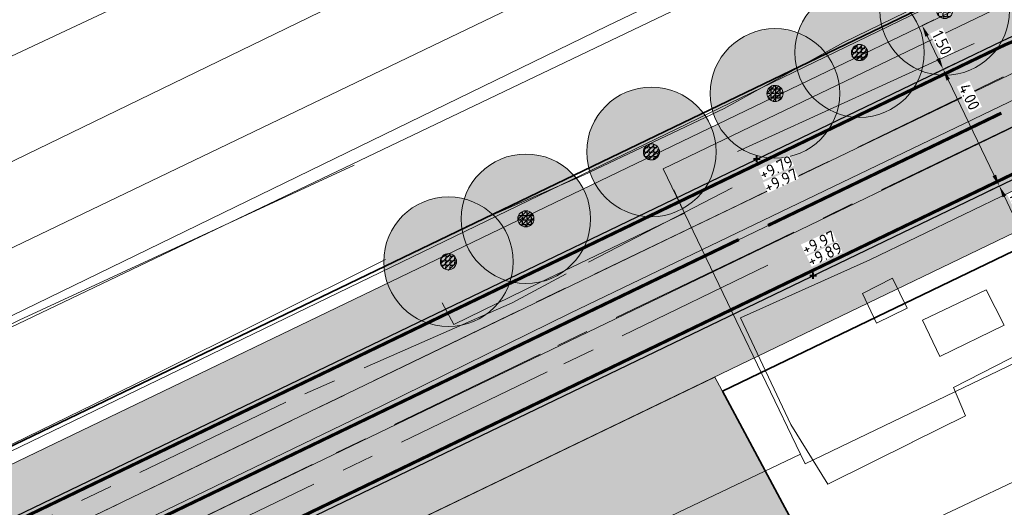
# Model space of a CAD drawing. Header units: metres. Extents: x 163543 to 168130, y 402678 to 405437.
# Tile 107 of 256: x 164569 to 164600, y 403475 to 403490. Entities that reach past the tile are written whole.
import ezdxf

# ---------------------------------------------------------------- set-up
doc = ezdxf.new("R2010")
doc.units = ezdxf.units.M
for name, pattern in [('X-CA190022.004-UO-ALM_Assen$0$AM-AS', [16, 10, -2, 2, -2]), ('X-CA190022.004-UO-DTM inmeting_v0.1$0$AM-AS', [16, 10, -2, 2, -2]), ('X-CA190022.004-UO-DWM_Snelfietsroute$0$1-2', [3, 0, -2, 1]), ('X-CA190022.004-UO-DWM_Snelfietsroute$0$2-1', [6, 2, -1, 2, -1])]:
    doc.linetypes.add(name, pattern=pattern)
doc.layers.get('0').update_dxf_attribs({"lineweight": 25})
for name, color, linetype, lineweight in [('X-CA190022.004-UO-ALM_Assen$0$N-WE-AM-AS_WEG-G', 10, 'X-CA190022.004-UO-ALM_Assen$0$AM-AS', 25), ('X-CA190022.004-UO-BGT_Ondergrond$0$GE_251_SPRTrein_as_Lijn_GEM', 253, 'Continuous', 9), ('X-CA190022.004-UO-BGT_Ondergrond$0$GE_367_OWGBerm_groenvoorziening_grasenk_GEM', 253, 'Continuous', 9), ('X-CA190022.004-UO-BGT_Ondergrond$0$GE_401_OTDErf_Vlak_GEM', 253, 'Continuous', 9), ('X-CA190022.004-UO-BGT_Ondergrond$0$GE_479_BTDGroenvoorziening_grasenkruida_GEM', 253, 'Continuous', 9), ('X-CA190022.004-UO-BGT_Ondergrond$0$GE_504_WTDWaterloop_sloot_Vlak_GEM', 253, 'Continuous', 9), ('X-CA190022.004-UO-BGT_Ondergrond$0$GE_541_OWTOever_slootkant_Vlak_GEM', 253, 'Continuous', 9), ('X-CA190022.004-UO-DTM inmeting_v0.1$0$B-WE-AM-AS_DWARSLIGGER-G', 246, 'X-CA190022.004-UO-DTM inmeting_v0.1$0$AM-AS', 0), ('X-CA190022.004-UO-DTM inmeting_v0.1$0$B-WE-AM-AS_SPOOR-G', 246, 'X-CA190022.004-UO-DTM inmeting_v0.1$0$AM-AS', 0), ('X-CA190022.004-UO-DTM inmeting_v0.1$0$B-WE-GR-BOOM-S', 246, 'Continuous', 0), ('X-CA190022.004-UO-DTM inmeting_v0.1$0$B-WE-GW-TALUD_KRUIN-G', 246, 'Continuous', 0), ('X-CA190022.004-UO-DTM inmeting_v0.1$0$B-WE-GW-TALUD_TEEN-G', 246, 'Continuous', 0), ('X-CA190022.004-UO-DTM inmeting_v0.1$0$B-WE-VH-VERHARDING_ASFALT-G', 246, 'Continuous', 0), ('X-CA190022.004-UO-DTM inmeting_v0.1$0$B-WE-VH-VERHARDING_BETON-G', 246, 'Continuous', 0), ('X-CA190022.004-UO-DWM_Beplanting$0$N-WE-GR-BEPLANTING_CULTUUR_BOSPLANTSOEN-A-500', 92, 'Continuous', 18), ('X-CA190022.004-UO-DWM_Beplanting$0$N-WE-GR-BEPLANTING_NATUUR_BOS-G', 90, 'Continuous', 18), ('X-CA190022.004-UO-DWM_Snelfietsroute$0$N-WE-GW-BERM-G', 90, 'Continuous', 18), ('X-CA190022.004-UO-DWM_Snelfietsroute$0$N-WE-VH-KANTVERHARDING-G', 210, 'Continuous', 25), ('X-CA190022.004-UO-DWM_Snelfietsroute$0$N-WE-VW-MARKERING_LANGS_STREEP_12-G', 7, 'X-CA190022.004-UO-DWM_Snelfietsroute$0$1-2', 35), ('X-CA190022.004-UO-DWM_Snelfietsroute$0$N-WE-VW-MARKERING_LANGS_STREEP_21-G', 7, 'X-CA190022.004-UO-DWM_Snelfietsroute$0$2-1', 35), ('X-CA190022.004-UO-DWM_Snelfietsroute$0$N-WE-VW-MARKERING_LANGS_STREEP_DOORGETROKKEN_010-G', 7, 'Continuous', 0), ('X-CA190022.004-UO-GZM_Werkgrens_v0.2$0$N-WE-KG-GRENS_SYSTEEMGRENS-G', 7, 'X-CA190022.004-UO-GZM_Werkgrens_v0.2$0$KG-OG', 35), ('X-CA190022.004-UO-KAD_Percelen$0$B-WE-KG-GRENS_PERCEEL-GV', 150, 'Continuous', 9), ('X-CA190022.004-UO-TXT_Hoogtes$0$X-XX-AL-T25', 7, 'Continuous', 25), ('X-CA190022.004-UO-TXT_Tekst 1op200$0$N-WE-VH-VERKANTING-G', 7, 'Continuous', 35), ('X-CA190022.004-UO-TXT_Tekst 1op200$0$X-XX-AL-AANKLEDING-M', 7, 'Continuous', 18)]:
    doc.layers.add(name, color=color, linetype=linetype, lineweight=lineweight)
doc.layers.add('X-CA190022.004-UO-ARC_Arcering$0$N-GV-GR-GRAS-A-200 GRASMENGSEL M1', color=62, linetype='Continuous', lineweight=18, transparency=0.5)
doc.layers.add('X-CA190022.004-UO-ARC_Arcering$0$N-WE-VH-VERHARDING_ASFALT_ROOD-A', color=232, linetype='Continuous', lineweight=0, transparency=0.5)
for name, color, linetype in [('X-CA190022.004-UO-DWM_Beplanting$0$B-WE-GR-BOOM-S AFKOMSTIG UIT DTM_v0.4', 252, 'Continuous'), ('X-CA190022.004-UO-DWM_Beplanting$0$N-GV-GR-GRAS-A-200', 7, 'Continuous'), ('X-CA190022.004-UO-TXT_Hoogtes$0$C3D-SURFACE_TINSURFACE_LABELING-BESTAAND', 252, 'Continuous'), ('X-CA190022.004-UO-TXT_Hoogtes$0$C3D-SURFACE_TINSURFACE_LABELING-NIEUW', 7, 'Continuous')]:
    doc.layers.add(name, color=color, linetype=linetype)
doc.layers.add('X-CA190022.004-UO-TXT_Hoogtes$0$C3D-ASSEMBLY_MARKER', color=7, linetype='Continuous', lineweight=35, plot=False)
doc.styles.add('NLCS-ISO', font='NLCS-ISO.ttf')
doc.styles.add('X-CA190022.004-UO-TXT_Tekst 1op200$0$NLCS-ISO-M200-T18', font='NLCS-ISO.ttf', dxfattribs={"height": 0.36})
doc.linetypes.add('X-CA190022.004-UO-GZM_Werkgrens_v0.2$0$KG-OG', pattern='A,5.5,-1.5,[2,NLCS.SHX,S=0.5,R=0,X=0,Y=0],-1.5', length=8.5)
doc.dimstyles.new('X-CA190022.004-UO-TXT_Tekst 1op200$0$NLCS-M200-T18-PIJL_L2_H1', dxfattribs={"dimscale": 0.2, "dimtxt": 2.5, "dimasz": 1.8, "dimexe": 2, "dimexo": 2, "dimgap": 0.7, "dimtad": 1, "dimzin": 0, "dimdsep": 46, "dimtxsty": 'X-CA190022.004-UO-TXT_Tekst 1op200$0$NLCS-ISO-M200-T18', "dimcen": 0, "dimdle": 2, "dimclrd": 256, "dimclre": 256, "dimclrt": 10, "dimadec": 1, "dimazin": 0, "dimtfac": 1, "dimtdec": 3, "dimtofl": 0, "dimtmove": 0, "dimatfit": 3, "dimfxl": 2, "dimfxlon": 1, "dimtfillclr": 256, "dimtolj": 1, "dimtzin": 0, "dimlwd": -1, "dimlwe": -1, "dimarcsym": 0})

# ---------------------------------------------------------------- blocks, each defined once
blk = doc.blocks.new('X-CA190022.004-UO-DTM inmeting_v0.1$0$boom')
h = blk.add_hatch()
h.set_pattern_fill('ANSI31', color=256, scale=0.13)
h.paths.add_polyline_path([(-1, 0, 1), (1, 0, 1)])
blk.add_circle((0, 0), 1)
blk = doc.blocks.new('X-CA190022.004-UO-DWM_Beplanting$0$SGR-BOOM_01-SO')
at = {"linetype": 'ByBlock', "lineweight": 18}
h = blk.add_hatch(color=0, dxfattribs=at)
h.dxf.hatch_style = 1
edge = h.paths.add_edge_path()
edge.add_arc((0, 0), 0.25, 0, 360)
at = {"color": 0, "linetype": 'ByBlock', "lineweight": 18}
for radius in [2, 0.25]:
    blk.add_circle((0, 0), radius, dxfattribs=at)
blk = doc.blocks.new('X-CA190022.004-UO-DWM_Beplanting$0$IMGEOBoom')
at = {"transparency": 33554457}
h = blk.add_hatch(color=256, dxfattribs=at)
h.dxf.hatch_style = 1
edge = h.paths.add_edge_path()
edge.add_arc((0, 0), 100, 0, 360)
edge = h.paths.add_edge_path(flags=17)
edge.add_arc((0, 0), 12.5, 0, 360)
h = blk.add_hatch()
h.set_pattern_fill('ANGLE', color=256)
h.set_pattern_definition([(0, (0, 0), (0, 6.985), [5.08, -1.905]), (90, (0, 0), (-6.985, 4e-16), [5.08, -1.905])])
edge = h.paths.add_edge_path(flags=17)
edge.add_arc((0, 0), 12.5, 0, 360)
at = {"layer": 'X-CA190022.004-UO-DWM_Beplanting$0$N-GV-GR-GRAS-A-200'}
h = blk.add_hatch(color=256, dxfattribs=at)
h.dxf.hatch_style = 1
edge = h.paths.add_edge_path(flags=17)
edge.add_arc((0, 0), 12.5, 0, 360)
at = {"xscale": 50, "yscale": 50, "zscale": 50}
blk.add_blockref('X-CA190022.004-UO-DWM_Beplanting$0$SGR-BOOM_01-SO', (0, 0), dxfattribs=at)
blk = doc.blocks.new('*U194')
at = {"layer": 'X-CA190022.004-UO-TXT_Hoogtes$0$C3D-ASSEMBLY_MARKER', "color": 7, "linetype": 'Continuous', "lineweight": 40}
for p, q in [((164591.86, 403485.419, 9.789), (164591.86, 403485.619, 9.789)), ((164591.76, 403485.519, 9.789), (164591.96, 403485.519, 9.789))]:
    blk.add_line(p, q, dxfattribs=at)
at = {"layer": 'X-CA190022.004-UO-TXT_Hoogtes$0$X-XX-AL-T25', "color": 7, "linetype": 'Continuous', "lineweight": 25, "insert": (164592.459, 403485.253, 9.789), "char_height": 0.36, "width": 1.05444, "attachment_point": 5, "rotation": 25.0713, "style": 'NLCS-ISO', "bg_fill": 3, "box_fill_scale": 1, "bg_fill_color": 256, "bg_fill_true_color": 13158600, "bg_fill_transparency": 0}
blk.add_mtext('{\\fNLCS-ISO|b0|i0|c0|p10;+9.79}', dxfattribs=at)
blk = doc.blocks.new('*U195')
at = {"layer": 'X-CA190022.004-UO-TXT_Hoogtes$0$C3D-ASSEMBLY_MARKER', "color": 7, "linetype": 'Continuous', "lineweight": 40}
for p, q in [((164593.5, 403481.918, 9.889), (164593.7, 403481.918, 9.889)), ((164593.6, 403481.818, 9.889), (164593.6, 403482.018, 9.889))]:
    blk.add_line(p, q, dxfattribs=at)
at = {"layer": 'X-CA190022.004-UO-TXT_Hoogtes$0$X-XX-AL-T25', "color": 7, "linetype": 'Continuous', "lineweight": 25, "insert": (164593.956, 403482.577, 9.889), "char_height": 0.36, "width": 1.05444, "attachment_point": 5, "rotation": 25.0713, "style": 'NLCS-ISO', "bg_fill": 3, "box_fill_scale": 1, "bg_fill_color": 256, "bg_fill_true_color": 13158600, "bg_fill_transparency": 0}
blk.add_mtext('{\\fNLCS-ISO|b0|i0|c0|p10;+9.89}', dxfattribs=at)
blk = doc.blocks.new('*U196')
at = {"layer": 'X-CA190022.004-UO-TXT_Hoogtes$0$X-XX-AL-T25', "color": 252, "linetype": 'Continuous', "lineweight": 25, "insert": (164592.606, 403484.855, 9.971), "char_height": 0.36, "width": 1.05444, "attachment_point": 5, "rotation": 25.0713, "style": 'NLCS-ISO', "bg_fill": 3, "box_fill_scale": 1, "bg_fill_color": 256, "bg_fill_true_color": 13158600, "bg_fill_transparency": 0}
blk.add_mtext('{\\fNLCS-ISO|b0|i0|c0|p10;+9.97}', dxfattribs=at)
blk = doc.blocks.new('*U197')
at = {"layer": 'X-CA190022.004-UO-TXT_Hoogtes$0$X-XX-AL-T25', "color": 252, "linetype": 'Continuous', "lineweight": 25, "insert": (164593.774, 403482.938, 9.973), "char_height": 0.36, "width": 1.05444, "attachment_point": 5, "rotation": 25.0713, "style": 'NLCS-ISO', "bg_fill": 3, "box_fill_scale": 1, "bg_fill_color": 256, "bg_fill_true_color": 13158600, "bg_fill_transparency": 0}
blk.add_mtext('{\\fNLCS-ISO|b0|i0|c0|p10;+9.97}', dxfattribs=at)
blk = doc.blocks.new('*D838')
at = {"layer": 'X-CA190022.004-UO-TXT_Tekst 1op200$0$X-XX-AL-AANKLEDING-M', "transparency": 16777216}
for p, q in [((164596.967, 403489.642), (164597.327, 403489.815)), ((164597.123, 403489.317), (164597.461, 403488.615)), ((164597.617, 403488.29), (164597.978, 403488.464))]:
    blk.add_line(p, q, dxfattribs=at)
for points in [[(164597.177, 403489.343), (164597.069, 403489.291), (164596.967, 403489.642)], [(164597.515, 403488.641), (164597.407, 403488.589), (164597.617, 403488.29)]]:
    blk.add_solid(points, dxfattribs=at)
at = {"layer": 'X-CA190022.004-UO-TXT_Tekst 1op200$0$X-XX-AL-AANKLEDING-M', "transparency": 16777216, "insert": (164597.58, 403489.105), "char_height": 0.36, "attachment_point": 5, "rotation": 295.7006, "style": 'X-CA190022.004-UO-TXT_Tekst 1op200$0$NLCS-ISO-M200-T18', "bg_fill": 3, "box_fill_scale": 1.1, "bg_fill_color": 256, "bg_fill_true_color": 13158600, "bg_fill_transparency": 0}
blk.add_mtext('\\A1;1.50', dxfattribs=at)
blk = doc.blocks.new('*D839')
at = {"layer": 'X-CA190022.004-UO-TXT_Tekst 1op200$0$X-XX-AL-AANKLEDING-M', "transparency": 16777216}
for p, q in [((164597.617, 403488.29), (164597.257, 403488.117)), ((164597.773, 403487.966), (164599.196, 403485.011)), ((164599.352, 403484.686), (164598.991, 403484.513))]:
    blk.add_line(p, q, dxfattribs=at)
for points in [[(164597.827, 403487.992), (164597.719, 403487.94), (164597.617, 403488.29)], [(164599.25, 403485.037), (164599.141, 403484.985), (164599.352, 403484.686)]]:
    blk.add_solid(points, dxfattribs=at)
at = {"layer": 'X-CA190022.004-UO-TXT_Tekst 1op200$0$X-XX-AL-AANKLEDING-M', "transparency": 16777216, "insert": (164598.426, 403487.438), "char_height": 0.36, "attachment_point": 5, "rotation": 295.7006, "style": 'X-CA190022.004-UO-TXT_Tekst 1op200$0$NLCS-ISO-M200-T18', "bg_fill": 3, "box_fill_scale": 1.1, "bg_fill_color": 256, "bg_fill_true_color": 13158600, "bg_fill_transparency": 0}
blk.add_mtext('\\A1;4.00', dxfattribs=at)
blk = doc.blocks.new('*D840')
at = {"layer": 'X-CA190022.004-UO-TXT_Tekst 1op200$0$X-XX-AL-AANKLEDING-M', "transparency": 16777216}
for p, q in [((164599.352, 403484.686), (164598.991, 403484.513)), ((164599.508, 403484.362), (164599.846, 403483.659)), ((164600.002, 403483.335), (164600.363, 403483.508))]:
    blk.add_line(p, q, dxfattribs=at)
for points in [[(164599.562, 403484.388), (164599.454, 403484.336), (164599.352, 403484.686)], [(164599.9, 403483.685), (164599.792, 403483.633), (164600.002, 403483.335)]]:
    blk.add_solid(points, dxfattribs=at)
at = {"layer": 'X-CA190022.004-UO-TXT_Tekst 1op200$0$X-XX-AL-AANKLEDING-M', "transparency": 16777216, "insert": (164599.965, 403484.149), "char_height": 0.36, "attachment_point": 5, "rotation": 295.7006, "style": 'X-CA190022.004-UO-TXT_Tekst 1op200$0$NLCS-ISO-M200-T18', "bg_fill": 3, "box_fill_scale": 1.1, "bg_fill_color": 256, "bg_fill_true_color": 13158600, "bg_fill_transparency": 0}
blk.add_mtext('\\A1;1.50', dxfattribs=at)
blk = doc.blocks.new('*U119')
blk.add_solid([(-2.5, 0.9), (-2.5, 0), (1.5, 0)])

msp = doc.modelspace()

# ---------------------------------------------------------------- hatches: boundary and pattern name
at = {"layer": 'X-CA190022.004-UO-ARC_Arcering$0$N-GV-GR-GRAS-A-200 GRASMENGSEL M1'}
h = msp.add_hatch(dxfattribs=at)
h.set_pattern_fill('AGR-GRAS_02-SO', color=256, scale=0.1, pattern_type=2)
h.set_pattern_definition([(0, (0, 5000), (1, 1), [0.25, -0.75]), (0, (0.55, 5000.6), (1, 1), [0.25, -0.75]), (90, (0.1, 5000.35), (-1, 1), [0.25, -0.75]), (90, (0.5, 5000.7), (-1, 1), [0.25, -0.75]), (45, (0.2, 5000.7), (0, 1), [0.25, -1.164213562]), (135, (0.55, 5000), (-1, 0), [0.25, -1.164213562]), (26.5650512, (0.25, 5000.3), (1, 4e-10), [0.25, -1.986067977]), (26.5650512, (0.7, 5000.8), (1, 4e-10), [0.25, -1.986067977]), (63.43494882, (0.7, 5000), (5e-11, 1), [0.25, -1.986067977]), (63.43494882, (0.25, 5000.45), (5e-11, 1), [0.25, -1.986067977]), (63.43494882, (0.6, 5000.2), (5e-11, 1), [0.25, -1.986067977]), (116.5650512, (0, 5000.55), (-4e-10, 1), [0.25, -1.986067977]), (153.43494882, (0.2, 5000.15), (-1, 5e-11), [0.25, -1.986067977])])
h.paths.add_polyline_path([(164599.448, 403489.171, -0.209691), (164621.127, 403489.934, 0.208523), (164639.572, 403490.556), (164638.923, 403491.909, -0.20872), (164621.661, 403491.336, 0.209498), (164598.797, 403490.523), (164495.735, 403440.946, 0.267362), (164498.623, 403440.757), (164498.667, 403440.668)])
h = msp.add_hatch(dxfattribs=at)
h.set_pattern_fill('AGR-GRAS_02-SO', color=256, scale=0.1, pattern_type=2)
h.set_pattern_definition([(0, (0, 5000), (1, 1), [0.25, -0.75]), (0, (0.55, 5000.6), (1, 1), [0.25, -0.75]), (90, (0.1, 5000.35), (-1, 1), [0.25, -0.75]), (90, (0.5, 5000.7), (-1, 1), [0.25, -0.75]), (45, (0.2, 5000.7), (0, 1), [0.25, -1.164213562]), (135, (0.55, 5000), (-1, 0), [0.25, -1.164213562]), (26.5650512, (0.25, 5000.3), (1, 4e-10), [0.25, -1.986067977]), (26.5650512, (0.7, 5000.8), (1, 4e-10), [0.25, -1.986067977]), (63.43494882, (0.7, 5000), (5e-11, 1), [0.25, -1.986067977]), (63.43494882, (0.25, 5000.45), (5e-11, 1), [0.25, -1.986067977]), (63.43494882, (0.6, 5000.2), (5e-11, 1), [0.25, -1.986067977]), (116.5650512, (0, 5000.55), (-4e-10, 1), [0.25, -1.986067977]), (153.43494882, (0.2, 5000.15), (-1, 5e-11), [0.25, -1.986067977])])
edge = h.paths.add_edge_path()
edge.add_arc((164611.157, 403464.842), 21.5, 68.3293, 115.7006, ccw=False)
edge.add_arc((164629.62, 403511.308), 28.5, 248.3293, 295.62)
edge.add_line((164641.944, 403485.61), (164641.302, 403486.95))
edge.add_arc((164629.636, 403511.397), 27.088, 248.3325, 295.5095, ccw=False)
edge.add_arc((164611.157, 403464.842), 23, 68.3715, 115.7006)
edge.add_line((164601.182, 403485.567), (164502.1, 403437.88))
edge.add_line((164502.1, 403437.88), (164502.143, 403437.79))
edge.add_arc((164503.401, 403435.177), 2.9, 115.7006, 174.5423)
edge.add_line((164500.514, 403435.453), (164601.833, 403484.215))
at = {"layer": 'X-CA190022.004-UO-ARC_Arcering$0$N-WE-VH-VERHARDING_ASFALT_ROOD-A'}
h = msp.add_hatch(color=256, dxfattribs=at)
h.dxf.hatch_style = 1
h.paths.add_polyline_path([(164621.109, 403489.941, 0.209498), (164599.448, 403489.171), (164498.667, 403440.667), (164490.675, 403436.821, -0.026165), (164490.392, 403436.685), (164490.09, 403436.539), (164489.794, 403436.397), (164493.083, 403433.541), (164493.767, 403433.87), (164502.1, 403437.88), (164601.182, 403485.567, -0.209691), (164619.65, 403486.217, 0.208643), (164641.302, 403486.95), (164639.572, 403490.556, -0.208748)])
at = {"layer": 'X-CA190022.004-UO-DWM_Beplanting$0$N-WE-GR-BEPLANTING_CULTUUR_BOSPLANTSOEN-A-500', "ltscale": 0.01}
h = msp.add_hatch(dxfattribs=at)
h.set_pattern_fill('AGR-BOSPLANTSOEN', color=256, scale=0.5, pattern_type=2)
h.set_pattern_definition([(0, (0, 0), (0.5, 0.5), [0.6, -0.4]), (90, (0.3, -0.2), (-2, 1e-16), [0.4, -0.6]), (90, (0.8, 0.3), (-2, 1e-16), [0.4, -0.6]), (90, (1.3, -0.1), (-2, 1e-16), [0.2, -0.8]), (90, (1.8, 0.4), (-2, 1e-16), [0.2, -0.8])])
h.paths.add_polyline_path([(164569.535, 403456.627), (164575.686, 403459.857), (164591.883, 403469.455), (164594.762, 403471.015), (164592.73, 403474.764), (164590.559, 403478.789), (164506.75, 403438.454, 0.011261), (164502.737, 403436.41, 0.401355), (164502.14, 403434.569, -0.054959), (164503.571, 403430.518, 0.076352), (164505.089, 403426.743, 0.143056), (164507.565, 403427.026), (164509.424, 403427.918), (164513.536, 403429.891), (164516.461, 403431.144)])

# ---------------------------------------------------------------- linework, layer by layer
at = {"layer": 'X-CA190022.004-UO-BGT_Ondergrond$0$GE_251_SPRTrein_as_Lijn_GEM'}
for p, q in [((164586.092, 403480.76), (164743.728, 403556.491)), ((164589.918, 403483.431), (164612.775, 403494.432)), ((164590.572, 403482.071), (164613.43, 403493.072)), ((164504.922, 403442.526), (164589.918, 403483.431)), ((164505.925, 403441.332), (164590.572, 403482.071)), ((164580.272, 403477.895), (164586.092, 403480.76)), ((164507.405, 403442.8), (164580.272, 403477.895))]:
    msp.add_line(p, q, dxfattribs=at)
at = {"layer": 'X-CA190022.004-UO-BGT_Ondergrond$0$GE_367_OWGBerm_groenvoorziening_grasenk_GEM', "flags": 128}
msp.add_lwpolyline([(164453.106, 403493.369), (164488.004, 403452.975), (164495.285, 403449.119), (164494.344, 403448.187), (164493.938, 403446.928), (164494.512, 403445.201), (164495.603, 403443.783), (164496.644, 403443.037), (164505.761, 403433.039), (164505.901, 403432.4), (164507.126, 403430.884), (164508.284, 403430.692), (164509.941, 403431.278), (164513.965, 403433.277), (164537.446, 403444.229), (164569.522, 403459.744), (164581.242, 403466.331), (164592.676, 403472.187), (164631.326, 403490.472), (164640.44, 403494.868), (164662.351, 403505.436)], dxfattribs=at)
at = {"layer": 'X-CA190022.004-UO-BGT_Ondergrond$0$GE_401_OTDErf_Vlak_GEM', "flags": 128}
msp.add_lwpolyline([(164644.76, 403522.135), (164598.026, 403499.598), (164597.907, 403499.54), (164559.867, 403481.087), (164519.897, 403461.496), (164496.748, 403450.567), (164495.285, 403449.119), (164488.004, 403452.975), (164453.106, 403493.369), (164446.912, 403500.197), (164442.328, 403505.829), (164442.279, 403505.897), (164417.651, 403534.485)], dxfattribs=at)
at = {"layer": 'X-CA190022.004-UO-BGT_Ondergrond$0$GE_479_BTDGroenvoorziening_grasenkruida_GEM', "flags": 128}
msp.add_lwpolyline([(164661.155, 403508.745), (164638.92, 403498.02), (164629.806, 403493.624), (164631.326, 403490.472), (164592.676, 403472.187), (164593.082, 403473.391), (164592.609, 403473.511), (164591.238, 403473.656), (164588.258, 403473.003), (164582.318, 403470.584), (164560.42, 403459.532), (164531.517, 403445.829), (164507.277, 403434.264), (164505.761, 403433.039), (164496.644, 403443.037), (164498.627, 403442.886), (164500.282, 403443.347), (164516.388, 403451.268), (164556.346, 403470.466), (164637.795, 403509.882), (164672.252, 403526.504)], dxfattribs=at)
at = {"layer": 'X-CA190022.004-UO-BGT_Ondergrond$0$GE_504_WTDWaterloop_sloot_Vlak_GEM', "flags": 128}
msp.add_lwpolyline([(164678.426, 403533.128), (164644.871, 403517.187), (164587.245, 403489.628), (164555.789, 403474.342), (164525.812, 403459.868), (164499.837, 403447.15), (164498.596, 403446.585), (164497.552, 403446.453), (164497.046, 403446.537), (164496.522, 403447.593), (164496.813, 403448.046), (164507.457, 403453.306), (164615.872, 403505.365), (164674.068, 403533.44)], dxfattribs=at)
at = {"layer": 'X-CA190022.004-UO-BGT_Ondergrond$0$GE_541_OWTOever_slootkant_Vlak_GEM', "flags": 128}
for points in [[(164496.522, 403447.593), (164496.813, 403448.046), (164507.457, 403453.306), (164615.872, 403505.365), (164674.068, 403533.44)], [(164678.426, 403533.128), (164644.871, 403517.187), (164587.245, 403489.628), (164555.789, 403474.342), (164525.812, 403459.868), (164499.837, 403447.15), (164498.596, 403446.585), (164497.552, 403446.453), (164497.046, 403446.537), (164496.522, 403447.593)], [(164672.252, 403526.504), (164637.795, 403509.882), (164556.346, 403470.466), (164516.388, 403451.268)], [(164516.388, 403451.268), (164500.282, 403443.347), (164498.627, 403442.886), (164496.644, 403443.037), (164495.603, 403443.783), (164494.512, 403445.201), (164493.938, 403446.928), (164494.344, 403448.187), (164495.285, 403449.119), (164496.748, 403450.567), (164519.897, 403461.496), (164559.867, 403481.087), (164597.907, 403499.54), (164598.026, 403499.598), (164644.76, 403522.135), (164649.727, 403524.45)]]:
    msp.add_lwpolyline(points, dxfattribs=at)
at = {"layer": 'X-CA190022.004-UO-DTM inmeting_v0.1$0$B-WE-AM-AS_DWARSLIGGER-G', "ltscale": 0.5}
for p, q in [((164591.102, 403484.628, 9.914), (164585.966, 403481.979, 9.91)), ((164592.201, 403482.239, 9.922), (164585.387, 403478.947, 9.916)), ((164585.966, 403481.979, 9.91), (164584.303, 403481.081, 9.908)), ((164584.303, 403481.081, 9.908), (164577.304, 403478.011, 9.914)), ((164585.387, 403478.947, 9.916), (164556.391, 403465.022, 9.899)), ((164577.304, 403478.011, 9.914), (164566.021, 403472.575, 9.907))]:
    msp.add_line(p, q, dxfattribs=at)
at = {"layer": 'X-CA190022.004-UO-DTM inmeting_v0.1$0$B-WE-AM-AS_SPOOR-G', "ltscale": 0.5}
for p, q in [((164599.473, 403488.05, 10.077), (164591.349, 403484.128, 10.082)), ((164600.213, 403486.731, 10.075), (164592.02, 403482.79, 10.076)), ((164591.349, 403484.128, 10.082), (164584.519, 403480.845, 10.074)), ((164592.02, 403482.79, 10.076), (164585.168, 403479.496, 10.079)), ((164584.519, 403480.845, 10.074), (164577.491, 403477.444, 10.074)), ((164585.168, 403479.496, 10.079), (164578.126, 403476.089, 10.079)), ((164577.491, 403477.444, 10.074), (164566.301, 403472.069, 10.066)), ((164578.126, 403476.089, 10.079), (164566.889, 403470.67, 10.068))]:
    msp.add_line(p, q, dxfattribs=at)
at = {"layer": 'X-CA190022.004-UO-DTM inmeting_v0.1$0$B-WE-GW-TALUD_KRUIN-G'}
for points in [[(164582.88, 403483.431, 9.868), (164586.508, 403485.022, 9.954), (164590.852, 403487.078, 9.848), (164594.537, 403489.112, 9.908), (164597.23, 403490.426, 9.827)], [(164494.319, 403448.902, 9.01), (164493.39, 403447.207, 9.387), (164493.636, 403444.951, 9.725), (164494.996, 403443.479, 9.795), (164497.122, 403442.925, 9.793), (164499.152, 403443.498, 9.734), (164504.652, 403445.888, 9.688), (164511.724, 403449.032, 9.644), (164518.144, 403452.09, 9.691), (164525.993, 403455.94, 9.695), (164533.432, 403459.367, 9.678), (164541.158, 403463.163, 9.609), (164549.299, 403467.195, 9.676), (164557.07, 403470.853, 9.716), (164564.699, 403474.697, 9.741), (164573.075, 403478.779, 9.752), (164580.392, 403482.413, 9.926)]]:
    msp.add_polyline3d(points, dxfattribs=at)
at = {"layer": 'X-CA190022.004-UO-DTM inmeting_v0.1$0$B-WE-GW-TALUD_TEEN-G'}
msp.add_polyline3d([(164496.712, 403447.767, 7.304), (164496.555, 403447.483, 7.287), (164496.849, 403446.494, 7.288), (164497.206, 403445.964, 7.278), (164497.858, 403445.826, 7.323), (164515.497, 403454.551, 7.301), (164538.845, 403465.546, 7.264), (164569.066, 403480.544, 7.286), (164579.416, 403485.323, 7.256)], dxfattribs=at)
at = {"layer": 'X-CA190022.004-UO-DTM inmeting_v0.1$0$B-WE-VH-VERHARDING_ASFALT-G'}
msp.add_polyline3d([(164596.669, 403476.779, 9.991), (164594.05, 403475.478, 9.96)], dxfattribs=at)
at = {"layer": 'X-CA190022.004-UO-DTM inmeting_v0.1$0$B-WE-VH-VERHARDING_BETON-G'}
for points in [[(164591.259, 403485.745, 9.921), (164598.575, 403489.087, 9.844)], [(164601.162, 403485.205, 9.99), (164595.351, 403482.411, 9.989), (164591.352, 403480.615, 9.987), (164592.912, 403477.32, 9.984), (164594.05, 403475.478, 9.96)], [(164589.298, 403484.564, 9.871), (164589.629, 403483.842, 9.865), (164585.137, 403481.695, 9.889), (164582.502, 403480.411, 9.891), (164582.143, 403481.08, 9.895)], [(164596.664, 403476.777, 9.991), (164598.31, 403477.595, 9.99), (164597.939, 403478.461, 9.99), (164602.246, 403480.669, 9.996)]]:
    msp.add_polyline3d(points, dxfattribs=at)
for points in [[(164595.559, 403480.454, 9.993), (164595.128, 403481.366, 9.986), (164596.054, 403481.835, 9.986), (164596.506, 403480.909, 9.991)], [(164599.497, 403480.389, 9.989), (164598.947, 403481.483, 9.994), (164596.981, 403480.546, 9.991), (164597.513, 403479.426, 9.986)]]:
    msp.add_polyline3d(points, close=True, dxfattribs=at)
at = {"layer": 'X-CA190022.004-UO-DWM_Beplanting$0$N-WE-GR-BEPLANTING_NATUUR_BOS-G'}
msp.add_lwpolyline([(164569.535, 403456.627), (164575.686, 403459.857), (164591.883, 403469.455), (164594.762, 403471.015), (164592.73, 403474.764), (164590.559, 403478.789), (164506.75, 403438.454, 0.011261), (164502.737, 403436.41, 0.401355), (164502.14, 403434.569, -0.054959), (164503.571, 403430.518, 0.076352), (164505.089, 403426.743, 0.143056), (164507.565, 403427.026), (164509.424, 403427.918), (164513.536, 403429.891), (164516.461, 403431.144), (164569.535, 403456.627)], format="xyb", close=True, dxfattribs=at)
at = {"layer": 'X-CA190022.004-UO-DWM_Snelfietsroute$0$N-WE-GW-BERM-G', "flags": 128}
for points in [[(164495.757, 403440.931), (164598.797, 403490.523, -0.209691), (164621.681, 403491.328, 0.208465), (164638.923, 403491.909)], [(164508.728, 403421.976), (164506.096, 403425.275, -0.109896), (164503.571, 403430.518, 0.054725), (164502.148, 403434.552), (164502.139, 403434.57, -0.401082), (164502.737, 403436.41, -0.011261), (164506.75, 403438.454), (164601.833, 403484.215, -0.209691), (164619.096, 403484.823, 0.209324), (164641.944, 403485.61)]]:
    msp.add_lwpolyline(points, format="xyb", dxfattribs=at)
at = {"layer": 'X-CA190022.004-UO-DWM_Snelfietsroute$0$N-WE-VH-KANTVERHARDING-G', "flags": 128}
for points in [[(164498.667, 403440.667), (164599.448, 403489.171, -0.209691), (164621.127, 403489.934, 0.208529), (164639.573, 403490.557)], [(164502.1, 403437.88), (164601.182, 403485.567, -0.209691), (164619.65, 403486.217, 0.208643), (164641.302, 403486.95)]]:
    msp.add_lwpolyline(points, format="xyb", dxfattribs=at)
at = {"layer": 'X-CA190022.004-UO-DWM_Snelfietsroute$0$N-WE-VW-MARKERING_LANGS_STREEP_12-G', "linetype": 'X-CA190022.004-UO-DWM_Snelfietsroute$0$1-2', "const_width": 0.1, "flags": 128}
msp.add_lwpolyline([(164512.776, 403445.238), (164591.304, 403483.032)], dxfattribs=at)
at = {"layer": 'X-CA190022.004-UO-DWM_Snelfietsroute$0$N-WE-VW-MARKERING_LANGS_STREEP_21-G', "const_width": 0.1, "flags": 128}
msp.add_lwpolyline([(164592.205, 403483.466), (164599.414, 403486.935)], dxfattribs=at)
at = {"layer": 'X-CA190022.004-UO-DWM_Snelfietsroute$0$N-WE-VW-MARKERING_LANGS_STREEP_DOORGETROKKEN_010-G', "const_width": 0.1, "flags": 128}
for points in [[(164498.732, 403440.532), (164599.513, 403489.036, -0.209691), (164621.072, 403489.795, 0.208534), (164639.637, 403490.421)], [(164502.034, 403438.015), (164601.117, 403485.702, -0.209691), (164619.705, 403486.356, 0.208659), (164641.239, 403487.086)]]:
    msp.add_lwpolyline(points, format="xyb", dxfattribs=at)
at = {"layer": 'X-CA190022.004-UO-GZM_Werkgrens_v0.2$0$N-WE-KG-GRENS_SYSTEEMGRENS-G', "ltscale": 0.2, "flags": 128}
for points in [[(164202.447, 403276.261, -0.007014), (164204.684, 403278.194), (164207.732, 403280.631), (164216.351, 403287.471), (164219.004, 403289.434), (164219.375, 403289.729), (164237.184, 403303.185), (164244.587, 403308.605), (164248.73, 403311.638), (164253.977, 403315.367), (164261.175, 403320.48), (164269.682, 403326.324), (164277.478, 403331.538), (164300.139, 403346.153), (164322.964, 403359.926), (164334.073, 403366.292), (164351.665, 403375.797), (164373.742, 403387.55), (164399.95, 403400.464), (164429.28, 403414.743), (164430.124, 403415.141), (164430.948, 403415.506), (164431.777, 403415.846), (164432.615, 403416.161), (164433.462, 403416.453), (164434.316, 403416.72), (164435.176, 403416.962), (164436.043, 403417.179), (164436.306, 403417.259, -0.099821), (164451.982, 403417.179, 0.131087), (164471.53, 403420.948), (164482.533, 403426.243), (164490.693, 403418.8), (164492.586, 403419.707), (164495.404, 403416.53, -0.0101), (164498.074, 403413.536), (164499.385, 403412.005), (164502.276, 403408.653), (164509.274, 403412.948), (164511.768, 403416.461), (164509.186, 403420.201, -0.175036), (164509.321, 403422.135, -0.180129), (164510.517, 403423.431), (164518.825, 403427.315), (164545.03, 403439.927), (164571.695, 403452.754), (164577.955, 403456.064), (164591.472, 403464.142), (164595.446, 403466.159), (164599.431, 403468.182), (164600.854, 403468.863), (164605.94, 403471.242), (164622.016, 403477.758), (164627.273, 403479.889), (164631.947, 403481.905), (164633.267, 403482.539, 0.084778), (164642.609, 403485.38), (164759.332, 403541.386), (164770.974, 403544.815), (164773.272, 403545.397), (164787.887, 403542.29), (164789.899, 403542.38), (164793.252, 403543.048), (164800.24, 403546.814), (164803.671, 403549.366), (164804.774, 403550.36), (164806.983, 403547.387), (164807.907, 403546.199), (164811.87, 403549.281), (164810.953, 403550.46), (164809.512, 403552.406), (164808.343, 403553.575), (164810.024, 403555.089), (164807.827, 403558.012), (164809.834, 403559.516, 0.087199), (164816.707, 403566.833, -0.136189), (164825.151, 403574.239), (164897.952, 403609.34), (164931.093, 403625.32), (165054.784, 403684.96), (165123.155, 403717.926), (165148.566, 403730.033), (165175.654, 403740.478), (165188.146, 403744.824), (165187.632, 403748.092), (165185.258, 403754.932), (165180.038, 403753.689, 0.027846), (165177.051, 403752.466), (165119.698, 403725.141), (165051.309, 403692.167), (164927.618, 403632.527), (164894.477, 403616.547), (164821.676, 403581.445, 0.136189), (164810.016, 403571.218, -0.087199), (164805.039, 403565.919), (164803.02, 403564.408), (164799.415, 403569.204), (164798.615, 403568.604), (164797.815, 403568.006), (164797.216, 403568.806), (164793.371, 403565.926), (164793.97, 403565.126), (164792.376, 403563.932), (164795.885, 403559.064, -0.201548), (164780.097, 403554.057, 0.075656), (164771.169, 403553.982, -0.009755), (164764.075, 403552.536), (164754.286, 403547.799), (164747.474, 403544.606), (164708.34, 403525.583), (164686.218, 403515.365), (164675.148, 403509.865), (164663.524, 403504.258), (164644.327, 403495.071), (164639.493, 403492.723), (164638.201, 403492.127, -0.201818), (164621.846, 403491.8, 0.209498), (164598.58, 403490.973), (164556.157, 403470.566), (164536.299, 403461.008), (164516.318, 403451.408), (164508.232, 403447.512), (164500.187, 403443.642), (164497.203, 403443.008), (164495.09, 403442.274, 0.130794), (164492.913, 403444.811), (164488.435, 403447.885), (164494.899, 403449.835), (164490.315, 403452.233), (164484.484, 403450.597, -0.076427), (164479.748, 403454.723), (164478.799, 403455.857), (164474.918, 403452.962), (164457.343, 403473.566), (164451.257, 403468.374), (164465.519, 403451.653, -0.484297), (164464.817, 403448.113), (164461.416, 403446.394), (164463.893, 403441.77), (164464.916, 403439.614), (164433.017, 403424.683, 0.05166), (164425.3, 403421.703), (164396.431, 403407.648), (164370.094, 403394.67), (164347.884, 403382.848), (164330.182, 403373.283), (164318.908, 403366.822), (164295.903, 403352.941), (164273.086, 403338.225), (164265.193, 403332.947), (164256.594, 403327.039), (164249.344, 403321.888), (164244.05, 403318.127), (164239.86, 403315.06), (164232.409, 403309.604), (164214.476, 403296.054), (164201.289, 403285.589, 0.012131), (164197.414, 403282.357)], [(164590.796, 403478.349), (164592.73, 403474.764), (164594.762, 403471.015), (164597.384, 403472.436), (164600.286, 403473.811), (164602.712, 403474.704), (164604.269, 403475.276), (164619.512, 403481.528), (164623.127, 403483.045, -0.038114), (164618.912, 403484.358, 0.20969), (164602.05, 403483.765)]]:
    msp.add_lwpolyline(points, format="xyb", close=True, dxfattribs=at)
at = {"layer": 'X-CA190022.004-UO-KAD_Percelen$0$B-WE-KG-GRENS_PERCEEL-GV', "flags": 128}
for points in [[(164595.838, 403501.354), (164555.326, 403482.367), (164489.137, 403451.001), (164492.811, 403446.689), (164487.569, 403444.164), (164476.902, 403439.143), (164474.656, 403438.052), (164469.708, 403435.65), (164459.04, 403430.474), (164460.276, 403427.915), (164478.654, 403436.809), (164549.795, 403471.239), (164610.094, 403500.047), (164740.684, 403562.794), (164887.38, 403633.726), (164885.502, 403637.729), (164830.972, 403611.838), (164787.129, 403591.173), (164774.865, 403585.072), (164771.579, 403589.482), (164763.848, 403582.954), (164722.665, 403561.134), (164654.869, 403529.019)], [(164460.276, 403427.915), (164466.349, 403415.367), (164487.883, 403425.722), (164496.111, 403429.679), (164555.855, 403458.619), (164593.206, 403476.41), (164588.97, 403485.217), (164612.074, 403496.328), (164616.314, 403487.512), (164746.772, 403550.188), (164893.326, 403621.049), (164887.38, 403633.726), (164740.684, 403562.794), (164610.094, 403500.047), (164549.795, 403471.239), (164478.654, 403436.809)], [(164468.748, 403410.406), (164486.08, 403417.995), (164492.111, 403420.636), (164493.855, 403418.592), (164495.298, 403416.903), (164503.089, 403421.185), (164615.905, 403478.304), (164662.782, 403501.158), (164772.136, 403553.829), (164770.057, 403555.749), (164790.783, 403565.26), (164789.551, 403566.923), (164799.538, 403571.715), (164894.973, 403617.537), (164893.326, 403621.049), (164746.772, 403550.188), (164616.314, 403487.512), (164616.456, 403487.216), (164593.352, 403476.106), (164593.206, 403476.41), (164555.855, 403458.619), (164496.111, 403429.679), (164487.883, 403425.722), (164466.349, 403415.367)], [(164509.715, 403537.447), (164552.161, 403486.189), (164554.233, 403483.687), (164555.326, 403482.367), (164595.838, 403501.354), (164547.782, 403558.103), (164512.506, 403539.358)], [(164593.206, 403476.41), (164593.352, 403476.106), (164616.456, 403487.216), (164616.314, 403487.512), (164612.074, 403496.328), (164588.97, 403485.217)]]:
    msp.add_lwpolyline(points, close=True, dxfattribs=at)

# ---------------------------------------------------------------- block references
at = {"layer": 'X-CA190022.004-UO-DTM inmeting_v0.1$0$B-WE-GR-BOOM-S', "linetype": 'ByBlock', "lineweight": -2, "xscale": 0.25, "yscale": 0.25, "zscale": 0.25}
for p in [(164595.034, 403488.804, 9.865), (164592.42, 403487.542, 9.87), (164588.604, 403485.738, 9.896), (164584.725, 403483.672, 9.904), (164582.332, 403482.348, 9.924)]:
    msp.add_blockref('X-CA190022.004-UO-DTM inmeting_v0.1$0$boom', p, dxfattribs=at)
at = {"layer": 'X-CA190022.004-UO-DWM_Beplanting$0$B-WE-GR-BOOM-S AFKOMSTIG UIT DTM_v0.4', "linetype": 'ByBlock', "lineweight": -2, "xscale": 0.02, "yscale": 0.02, "zscale": 0.02}
for p in [(164597.665, 403490.102, 9.835), (164595.034, 403488.804, 9.865), (164592.42, 403487.542, 9.87), (164588.604, 403485.738, 9.896), (164584.725, 403483.672, 9.904), (164582.332, 403482.348, 9.924)]:
    msp.add_blockref('X-CA190022.004-UO-DWM_Beplanting$0$IMGEOBoom', p, dxfattribs=at)

# ---------------------------------------------------------------- next in the draw order: block references
at = {"layer": 'X-CA190022.004-UO-TXT_Hoogtes$0$C3D-SURFACE_TINSURFACE_LABELING-NIEUW', "color": 7, "linetype": 'Continuous', "lineweight": -3}
for name in ['*U194', '*U195']:
    msp.add_blockref(name, (0, 0), dxfattribs=at)

# ---------------------------------------------------------------- next in the draw order: block references
at = {"layer": 'X-CA190022.004-UO-TXT_Hoogtes$0$C3D-SURFACE_TINSURFACE_LABELING-BESTAAND', "color": 252, "linetype": 'Continuous', "lineweight": -3}
for name in ['*U196', '*U197']:
    msp.add_blockref(name, (0, 0), dxfattribs=at)

# ---------------------------------------------------------------- next in the draw order: linework, layer by layer
at = {"layer": 'X-CA190022.004-UO-ALM_Assen$0$N-WE-AM-AS_WEG-G', "linetype": 'X-CA190022.004-UO-ALM_Assen$0$AM-AS', "lineweight": 18, "flags": 128}
msp.add_lwpolyline([(163996.334, 403048.708), (164190.428, 403269.702, -0.042486), (164203.13, 403281.901, -0.059508), (164394.91, 403402.509, 0.004627), (164427.609, 403418.376, -0.157573), (164448.898, 403421.56, 0.154381), (164469.795, 403424.552), (164600.315, 403487.369, -0.209691), (164620.389, 403488.075, 0.209331), (164640.431, 403488.767), (164764.018, 403548.037, -0.149301), (164778.457, 403550.23, 0.1997), (164797.071, 403554.955), (164807.437, 403562.718, 0.087199), (164813.361, 403569.026, -0.136187), (164823.414, 403577.842), (165121.427, 403721.534), (165178.772, 403748.854, -0.027628), (165181.326, 403749.902), (165206.702, 403758.712, -0.228175), (165222.216, 403756.927, 0.262526), (165239.877, 403756.048), (165316.357, 403794.295, -0.002956), (165321.66, 403796.908), (165454.676, 403861.474, 0.23372), (165465.542, 403875.483), (165466.039, 403877.93, -0.138247), (165476.467, 403898.194), (165483.323, 403905.54), (165502.013, 403925.318, 0.002701), (165511.627, 403935.531), (165520.324, 403945.455), (165525.692, 403951.366), (165530.615, 403956.367, -0.067804), (165540.386, 403964.278), (165579.008, 403987.566, 0.233996), (165587.607, 404001.027, -0.257888), (165597.631, 404015.262), (165668.806, 404049.862, 0.124118), (165680.965, 404060.093), (165692.91, 404076.671, -0.330379), (165732.646, 404089.323, 0.184611), (165745.492, 404089.775), (165892.325, 404151.907, 0.025067), (165914.878, 404162.813, -0.010717), (165924.387, 404167.754), (166007.57, 404208.726, -0.019073), (166018.017, 404213.386, -0.104113), (166035.06, 404216.38), (166071.364, 404215.162, 0.120943), (166079.763, 404216.927), (166253.115, 404300.212, 0.13702), (166261.203, 404307.309, -0.137066), (166269.294, 404314.407), (166458.055, 404405.053, -0.054959), (166465.293, 404407.596), (166474.012, 404409.62, 0.055121), (166477.744, 404410.933), (166509.846, 404426.374, 0.067066), (166514.307, 404429.311, -0.067277), (166518.783, 404432.256), (166556.669, 404450.44, -0.017321), (166566.185, 404454.609, 0.016602), (166575.312, 404458.591), (166597.751, 404469.282, 0.132978), (166635.089, 404501.312, -0.040273), (166645.175, 404513.84), (166648.196, 404517.029, -0.072027), (166677.02, 404539.8), (166677.246, 404539.931, -0.089333), (166717.817, 404554.586), (166734.29, 404557.387, 0.162804), (166748.275, 404564.868, -0.09225), (166757.883, 404571.874), (166814.895, 404599.135, -0.032371), (166817.296, 404600.098), (166825.54, 404602.798, 0.083096), (166832.851, 404606.627, -0.051041), (166841.551, 404611.916), (166891.289, 404635.589, -0.108035), (166898.777, 404637.334), (166928.242, 404637.739, 0.209269), (166941.385, 404643.709, -0.026762), (166980.536, 404682.861, -0.026198), (167007.229, 404704.425, -0.019993), (167033.13, 404721.66), (167034.933, 404722.758, -0.028502), (167071.485, 404742.263), (167095.887, 404753.549, 0.061079), (167112.435, 404763.813, -0.01638), (167116.342, 404766.748), (167122.496, 404771.065, -0.093473), (167132.24, 404775.479), (167140.621, 404777.52, -0.056178), (167157.198, 404779.63), (167189.731, 404780.099, -0.091291), (167196.158, 404779.011), (167222.307, 404769.473, 0.203837), (167236.378, 404770.212, 0.017826), (167328.832, 404819.552), (167395.677, 404858.349, 0.031256), (167406.067, 404865.281), (167511.469, 404945.55)], format="xyb", dxfattribs=at)

# ---------------------------------------------------------------- next in the draw order: dimensions: what is measured, and where the dimension line sits
at = {"layer": 'X-CA190022.004-UO-TXT_Tekst 1op200$0$X-XX-AL-AANKLEDING-M'}
dim = msp.add_aligned_dim(p1=(164596.967, 403489.642), p2=(164597.617, 403488.29), distance=0, dimstyle='X-CA190022.004-UO-TXT_Tekst 1op200$0$NLCS-M200-T18-PIJL_L2_H1', override={"dimclrt": 256, "dimtmove": 2, "dimtfill": 1}, dxfattribs=at)
dim.commit()
dim.dimension.update_dxf_attribs({"geometry": '*D838', "text_midpoint": (164597.58, 403489.105)})

# ---------------------------------------------------------------- next in the draw order: dimensions: what is measured, and where the dimension line sits
dim = msp.add_linear_dim(base=(164599.352, 403484.686), p1=(164597.617, 403488.29), p2=(164599.422, 403484.72), angle=115.7006, dimstyle='X-CA190022.004-UO-TXT_Tekst 1op200$0$NLCS-M200-T18-PIJL_L2_H1', override={"dimclrt": 256, "dimtmove": 2, "dimtfill": 1}, dxfattribs=at)
dim.commit()
dim.dimension.update_dxf_attribs({"geometry": '*D839', "text_midpoint": (164598.426, 403487.438), "dimtype": 160})

# ---------------------------------------------------------------- next in the draw order: block references
at = {"layer": 'X-CA190022.004-UO-TXT_Tekst 1op200$0$N-WE-VH-VERKANTING-G', "rotation": 295.7006320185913}
msp.add_blockref('*U119', (164600.532, 403486.919), dxfattribs=at)

# ---------------------------------------------------------------- next in the draw order: dimensions: what is measured, and where the dimension line sits
at = {"layer": 'X-CA190022.004-UO-TXT_Tekst 1op200$0$X-XX-AL-AANKLEDING-M'}
dim = msp.add_linear_dim(base=(164600.002, 403483.335), p1=(164599.422, 403484.72), p2=(164600.002, 403483.335), angle=115.7006, dimstyle='X-CA190022.004-UO-TXT_Tekst 1op200$0$NLCS-M200-T18-PIJL_L2_H1', override={"dimclrt": 256, "dimtmove": 2, "dimtfill": 1}, dxfattribs=at)
dim.commit()
dim.dimension.update_dxf_attribs({"geometry": '*D840', "text_midpoint": (164599.965, 403484.149)})

doc.saveas('drawing.dxf')
